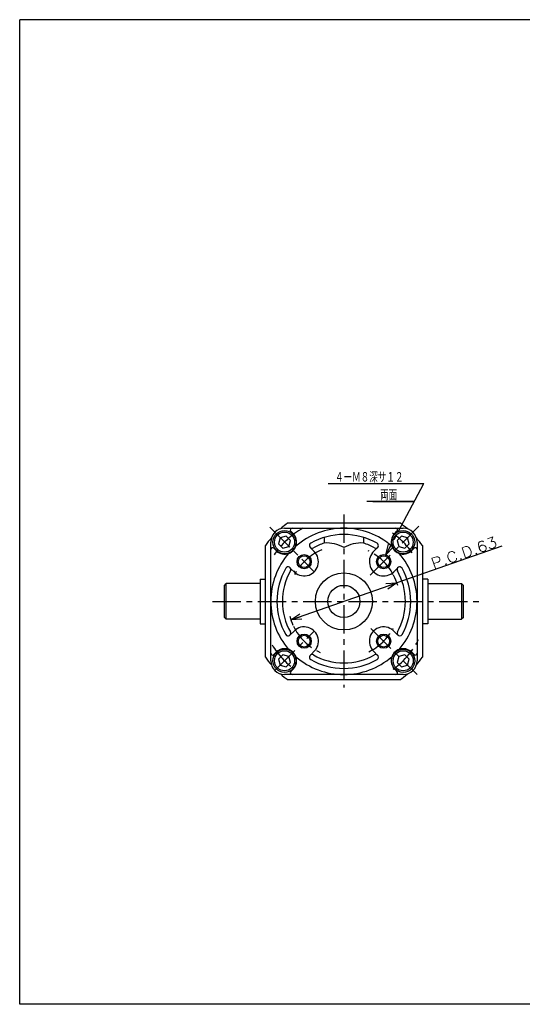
# Model space of a CAD drawing. Header units: millimetres. Extents: x -380 to 408, y -281 to 283.
# Tile 1 of 2: x -380 to -98, y -268 to 283. Entities that reach past the tile are written whole.
import ezdxf
from ezdxf.enums import TextEntityAlignment as Align

# ---------------------------------------------------------------- set-up
doc = ezdxf.new("R2010")
doc.units = ezdxf.units.MM
doc.header["$LTSCALE"] = 0.5
doc.linetypes.add('CENTER', pattern=[50.8, 31.75, -6.35, 6.35, -6.35])
doc.layers.add('ZUWAKU', color=7, linetype='Continuous')
doc.styles.add('FdaStyle0', font='txt.shx', dxfattribs={"width": 0.9375, "bigfont": 'bigfont'})

# ---------------------------------------------------------------- blocks, each defined once
blk = doc.blocks.new('_OPEN30')
at = {"color": 0, "linetype": 'ByBlock', "lineweight": -2}
for p, q in [((-1, 0.267949), (0, 0)), ((0, 0), (-1, -0.267949)), ((0, 0), (-1, 0))]:
    blk.add_line(p, q, dxfattribs=at)

msp = doc.modelspace()

# ---------------------------------------------------------------- linework, layer by layer
at = {"color": 4, "linetype": 'Continuous', "lineweight": 25}
for p, q in [((-207.164, 23.135), (-153.573, 23.135)), ((-167.903, -3.878), (-153.573, 23.135)), ((-158.857, 13.173), (-185.385, 13.173)), ((-182.044, 13.173), (-158.857, 13.173)), ((-229.602, 1.173), (-166.993, 1.173)), ((-231.497, -1.827), (-198.297, -1.827)), ((-226.758, -4.82), (-228.044, -3.534)), ((-198.297, -1.827), (-165.097, -1.827)), ((-169.836, -4.82), (-168.551, -3.534)), ((-239.297, -42.827), (-239.297, -9.627)), ((-233.981, -7.143), (-234.878, -10.49)), ((-234.878, -10.49), (-232.428, -12.939)), ((-230.635, -6.247), (-233.981, -7.143)), ((-228.185, -8.696), (-230.635, -6.247)), ((-229.082, -12.042), (-228.185, -8.696)), ((-209.297, -6.977), (-209.297, -10.128)), ((-187.297, -6.977), (-187.297, -10.128)), ((-174.739, -16.765), (-171.67, -10.979)), ((-170.19, -8.191), (-169.048, -6.037)), ((-165.994, -6.281), (-168.444, -8.73)), ((-168.444, -8.73), (-167.547, -12.076)), ((-162.648, -7.177), (-165.994, -6.281)), ((-164.201, -12.973), (-161.751, -10.524)), ((-161.751, -10.524), (-162.648, -7.177)), ((-157.297, -9.627), (-157.297, -42.827)), ((-242.297, -74.132), (-242.297, -11.522)), ((-236.304, -14.366), (-237.59, -13.08)), ((-232.428, -12.939), (-229.082, -12.042)), ((-214.914, -14.896), (-217.194, -12.617)), ((-182.411, -15.627), (-179.401, -12.617)), ((-109.745, -11.83), (-168.566, -32.42)), ((-167.547, -12.076), (-164.201, -12.973)), ((-160.29, -14.366), (-159.005, -13.08)), ((-154.297, -11.522), (-154.297, -74.132)), ((-225.498, -26.94), (-228.508, -23.93)), ((-170.367, -26.21), (-168.087, -23.93)), ((-265.297, -33.827), (-264.297, -32.827)), ((-265.297, -33.827), (-264.297, -32.827)), ((-265.297, -33.827), (-264.297, -32.827)), ((-265.297, -33.827), (-264.297, -32.827)), ((-265.297, -33.827), (-264.297, -32.827)), ((-265.297, -33.827), (-264.297, -32.827)), ((-245.497, -32.827), (-264.297, -32.827)), ((-264.297, -52.827), (-264.297, -32.827)), ((-245.497, -32.827), (-264.297, -32.827)), ((-264.297, -52.827), (-264.297, -32.827)), ((-245.497, -32.827), (-264.297, -32.827)), ((-264.297, -52.827), (-264.297, -32.827)), ((-245.497, -32.827), (-264.297, -32.827)), ((-264.297, -52.827), (-264.297, -32.827)), ((-245.497, -32.827), (-264.297, -32.827)), ((-264.297, -52.827), (-264.297, -32.827)), ((-245.497, -32.827), (-264.297, -32.827)), ((-264.297, -52.827), (-264.297, -32.827)), ((-245.297, -30.327), (-245.297, -55.327)), ((-245.297, -30.327), (-242.297, -30.327)), ((-245.297, -30.327), (-245.297, -55.327)), ((-245.297, -30.327), (-242.297, -30.327)), ((-245.297, -30.327), (-245.297, -55.327)), ((-245.297, -30.327), (-242.297, -30.327)), ((-245.297, -30.327), (-245.297, -55.327)), ((-245.297, -30.327), (-242.297, -30.327)), ((-245.297, -30.327), (-245.297, -55.327)), ((-245.297, -30.327), (-242.297, -30.327)), ((-245.297, -30.327), (-245.297, -55.327)), ((-245.297, -30.327), (-242.297, -30.327)), ((-228.029, -53.234), (-168.566, -32.42)), ((-151.297, -30.327), (-154.297, -30.327)), ((-151.297, -30.327), (-154.297, -30.327)), ((-151.297, -30.327), (-154.297, -30.327)), ((-151.297, -30.327), (-154.297, -30.327)), ((-151.297, -30.327), (-154.297, -30.327)), ((-151.297, -30.327), (-154.297, -30.327)), ((-151.297, -30.327), (-151.297, -55.327)), ((-151.297, -30.327), (-151.297, -55.327)), ((-151.297, -30.327), (-151.297, -55.327)), ((-151.297, -30.327), (-151.297, -55.327)), ((-151.297, -30.327), (-151.297, -55.327)), ((-151.297, -30.327), (-151.297, -55.327)), ((-151.097, -32.827), (-132.297, -32.827)), ((-151.097, -32.827), (-132.297, -32.827)), ((-151.097, -32.827), (-132.297, -32.827)), ((-151.097, -32.827), (-132.297, -32.827)), ((-151.097, -32.827), (-132.297, -32.827)), ((-151.097, -32.827), (-132.297, -32.827)), ((-131.297, -33.827), (-132.297, -32.827)), ((-132.297, -32.827), (-132.297, -52.827)), ((-131.297, -33.827), (-132.297, -32.827)), ((-132.297, -32.827), (-132.297, -52.827)), ((-131.297, -33.827), (-132.297, -32.827)), ((-132.297, -32.827), (-132.297, -52.827)), ((-131.297, -33.827), (-132.297, -32.827)), ((-132.297, -32.827), (-132.297, -52.827)), ((-131.297, -33.827), (-132.297, -32.827)), ((-132.297, -32.827), (-132.297, -52.827)), ((-131.297, -33.827), (-132.297, -32.827)), ((-132.297, -32.827), (-132.297, -52.827)), ((-265.297, -51.827), (-265.297, -33.827)), ((-265.297, -51.827), (-265.297, -33.827)), ((-265.297, -51.827), (-265.297, -33.827)), ((-265.297, -51.827), (-265.297, -33.827)), ((-265.297, -51.827), (-265.297, -33.827)), ((-265.297, -51.827), (-265.297, -33.827)), ((-131.297, -51.827), (-131.297, -33.827)), ((-131.297, -51.827), (-131.297, -33.827)), ((-131.297, -51.827), (-131.297, -33.827)), ((-131.297, -51.827), (-131.297, -33.827)), ((-131.297, -51.827), (-131.297, -33.827)), ((-131.297, -51.827), (-131.297, -33.827)), ((-239.297, -76.027), (-239.297, -42.827)), ((-157.297, -42.827), (-157.297, -76.027)), ((-265.297, -51.827), (-264.297, -52.827)), ((-265.297, -51.827), (-264.297, -52.827)), ((-265.297, -51.827), (-264.297, -52.827)), ((-265.297, -51.827), (-264.297, -52.827)), ((-265.297, -51.827), (-264.297, -52.827)), ((-265.297, -51.827), (-264.297, -52.827)), ((-245.497, -52.827), (-264.297, -52.827)), ((-245.497, -52.827), (-264.297, -52.827)), ((-245.497, -52.827), (-264.297, -52.827)), ((-245.497, -52.827), (-264.297, -52.827)), ((-245.497, -52.827), (-264.297, -52.827)), ((-245.497, -52.827), (-264.297, -52.827)), ((-151.097, -52.827), (-132.297, -52.827)), ((-151.097, -52.827), (-132.297, -52.827)), ((-151.097, -52.827), (-132.297, -52.827)), ((-151.097, -52.827), (-132.297, -52.827)), ((-151.097, -52.827), (-132.297, -52.827)), ((-151.097, -52.827), (-132.297, -52.827)), ((-131.297, -51.827), (-132.297, -52.827)), ((-131.297, -51.827), (-132.297, -52.827)), ((-131.297, -51.827), (-132.297, -52.827)), ((-131.297, -51.827), (-132.297, -52.827)), ((-131.297, -51.827), (-132.297, -52.827)), ((-131.297, -51.827), (-132.297, -52.827)), ((-245.297, -55.327), (-242.297, -55.327)), ((-245.297, -55.327), (-242.297, -55.327)), ((-245.297, -55.327), (-242.297, -55.327)), ((-245.297, -55.327), (-242.297, -55.327)), ((-245.297, -55.327), (-242.297, -55.327)), ((-245.297, -55.327), (-242.297, -55.327)), ((-226.228, -59.444), (-228.508, -61.724)), ((-171.097, -58.714), (-168.087, -61.724)), ((-151.297, -55.327), (-154.297, -55.327)), ((-151.297, -55.327), (-154.297, -55.327)), ((-151.297, -55.327), (-154.297, -55.327)), ((-151.297, -55.327), (-154.297, -55.327)), ((-151.297, -55.327), (-154.297, -55.327)), ((-151.297, -55.327), (-154.297, -55.327)), ((-236.304, -71.288), (-237.59, -72.574)), ((-214.184, -70.027), (-217.194, -73.037)), ((-181.68, -70.758), (-179.401, -73.037)), ((-160.29, -71.288), (-159.005, -72.574)), ((-232.428, -72.715), (-234.878, -75.164)), ((-234.878, -75.164), (-233.981, -78.51)), ((-229.082, -73.612), (-232.428, -72.715)), ((-230.635, -79.407), (-228.185, -76.958)), ((-228.185, -76.958), (-229.082, -73.612)), ((-167.513, -73.612), (-168.409, -76.958)), ((-168.409, -76.958), (-165.96, -79.407)), ((-164.167, -72.715), (-167.513, -73.612)), ((-161.717, -75.164), (-164.167, -72.715)), ((-162.614, -78.51), (-161.717, -75.164)), ((-233.981, -78.51), (-230.635, -79.407)), ((-226.758, -80.834), (-228.044, -82.12)), ((-169.836, -80.834), (-168.551, -82.12)), ((-165.96, -79.407), (-162.614, -78.51)), ((-198.297, -83.827), (-231.497, -83.827)), ((-166.993, -86.827), (-229.602, -86.827)), ((-165.097, -83.827), (-198.297, -83.827))]:
    msp.add_line(p, q, dxfattribs=at)
at = {"color": 4, "linetype": 'CENTER', "lineweight": 25}
for p, q in [((-198.297, 5.785), (-198.297, -91.036)), ((-239.828, -1.296), (-214.914, -26.21)), ((-183.6, -28.129), (-156.234, -0.763)), ((-271.946, -42.827), (-121.28, -42.827)), ((-237.013, -81.542), (-214.914, -59.444)), ((-183.141, -57.984), (-157.297, -83.827))]:
    msp.add_line(p, q, dxfattribs=at)
at = {"color": 4, "linetype": 'Continuous', "lineweight": 25}
for centre, radius in [((-231.531, -9.593), 6.5), ((-231.531, -9.593), 5.634), ((-165.097, -9.627), 6.5), ((-165.097, -9.627), 5.634), ((-220.571, -20.553), 4), ((-220.571, -20.553), 3.3), ((-176.024, -20.553), 4), ((-176.024, -20.553), 3.3), ((-198.297, -42.827), 16), ((-198.297, -42.827), 9), ((-220.571, -65.101), 4), ((-220.571, -65.101), 3.3), ((-176.024, -65.101), 4), ((-176.024, -65.101), 3.3), ((-231.531, -76.061), 6.5), ((-231.531, -76.061), 5.634), ((-165.063, -76.061), 6.5), ((-165.063, -76.061), 5.634)]:
    msp.add_circle(centre, radius, dxfattribs=at)
for centre, radius, start, end in [((-198.297, -42.827), 54, 125.43094, 131.1973), ((-198.297, -42.827), 54, 48.8027, 54.56906), ((-231.497, -9.627), 7.8, 90, 180), ((-231.531, -9.593), 6.75, 220.87302, 45), ((-227.337, -2.827), 1, 90, 225), ((-198.297, -42.827), 41, 90, 130.96301), ((-198.297, -42.827), 37.5, 90, 119.69906), ((-198.297, -42.827), 41, 49.03699, 90), ((-198.297, -42.827), 37.5, 60.30094, 90), ((-165.063, -9.593), 6.75, 128.87884, 320.12946), ((-169.258, -2.827), 1, 315, 90), ((-165.097, -9.627), 7.8, 0, 90), ((-198.297, -42.827), 54, 138.8027, 144.56906), ((-216.133, -11.556), 1.5, 119.69906, 299.69906), ((-198.297, -42.827), 34.5, 108.59282, 119.69906), ((-208.094, -30.091), 20, 60.42145, 93.45102), ((-188.501, -30.091), 20, 86.54898, 119.57855), ((-198.297, -42.827), 34.5, 60.30094, 71.40718), ((-180.461, -11.556), 1.5, 240.30094, 60.30094), ((-198.297, -42.827), 54, 35.43094, 41.1973), ((-238.297, -13.787), 1, 45, 180), ((-198.297, -42.827), 41, 139.03699, 180), ((-220.571, -20.553), 8, 220.83676, 45), ((-176.024, -20.553), 8, 130.83676, 315), ((-198.297, -42.827), 41, 0, 40.96301), ((-158.297, -13.787), 1, 0, 135), ((-198.297, -42.827), 37.5, 150.30094, 180), ((-198.297, -42.827), 34.5, 150.30094, 180), ((-229.568, -24.991), 1.5, 330.30094, 150.30094), ((-167.026, -24.991), 1.5, 29.69906, 209.69906), ((-198.297, -42.827), 34.5, 0, 29.69906), ((-198.297, -42.827), 37.5, 0, 29.69906), ((-245.497, -32.627), 0.2, 270, 0), ((-245.497, -32.627), 0.2, 270, 0), ((-245.497, -32.627), 0.2, 270, 0), ((-245.497, -32.627), 0.2, 270, 0), ((-245.497, -32.627), 0.2, 270, 0), ((-245.497, -32.627), 0.2, 270, 0), ((-198.297, -42.827), 31.5, 16.35919, 27.79782), ((-151.097, -32.627), 0.2, 180, 270), ((-151.097, -32.627), 0.2, 180, 270), ((-151.097, -32.627), 0.2, 180, 270), ((-151.097, -32.627), 0.2, 180, 270), ((-151.097, -32.627), 0.2, 180, 270), ((-151.097, -32.627), 0.2, 180, 270), ((-198.297, -42.827), 41, 180, 220.96301), ((-198.297, -42.827), 37.5, 180, 209.69906), ((-198.297, -42.827), 34.5, 180, 209.69906), ((-198.297, -42.827), 34.5, 330.30094, 360), ((-198.297, -42.827), 41, 319.03699, 360), ((-198.297, -42.827), 37.5, 330.30094, 360), ((-245.497, -53.027), 0.2, 0, 90), ((-245.497, -53.027), 0.2, 0, 90), ((-245.497, -53.027), 0.2, 0, 90), ((-245.497, -53.027), 0.2, 0, 90), ((-245.497, -53.027), 0.2, 0, 90), ((-245.497, -53.027), 0.2, 0, 90), ((-198.297, -42.827), 31.5, 195.29714, 205.02399), ((-151.097, -53.027), 0.2, 90, 180), ((-151.097, -53.027), 0.2, 90, 180), ((-151.097, -53.027), 0.2, 90, 180), ((-151.097, -53.027), 0.2, 90, 180), ((-151.097, -53.027), 0.2, 90, 180), ((-151.097, -53.027), 0.2, 90, 180), ((-229.568, -60.663), 1.5, 209.69906, 29.69906), ((-220.571, -65.101), 8, 310.83676, 135), ((-176.024, -65.101), 8, 40.83676, 225), ((-167.026, -60.663), 1.5, 150.30094, 330.30094), ((-231.531, -76.061), 6.75, 315, 135), ((-165.063, -76.061), 6.75, 39.17733, 225), ((-198.297, -42.827), 54, 215.43094, 221.1973), ((-238.297, -71.867), 1, 180, 315), ((-231.497, -76.027), 7.8, 180, 270), ((-198.297, -42.827), 41, 229.03699, 270), ((-216.133, -74.098), 1.5, 60.30094, 240.30094), ((-198.297, -42.827), 37.5, 240.30094, 270), ((-198.297, -42.827), 34.5, 240.30094, 270), ((-198.297, -42.827), 34.5, 270, 299.69906), ((-198.297, -42.827), 41, 270, 310.96301), ((-198.297, -42.827), 37.5, 270, 299.69906), ((-180.461, -74.098), 1.5, 299.69906, 119.69906), ((-165.097, -76.027), 7.8, 270, 0), ((-158.297, -71.867), 1, 225, 360), ((-198.297, -42.827), 54, 318.8027, 324.56906), ((-227.337, -82.827), 1, 135, 270), ((-169.258, -82.827), 1, 270, 45), ((-198.297, -42.827), 54, 228.8027, 234.56906), ((-198.297, -42.827), 54, 305.43094, 311.1973)]:
    msp.add_arc(centre, radius, start, end, dxfattribs=at)
at = {"color": 4, "linetype": 'CENTER', "lineweight": 25}
for radius, start, end in [(47, 119.26824, 146.66404), (47, 35.34131, 56.33951), (31.5, 113.20207, 151.30134), (31.5, 28.46476, 64.38927), (31.5, 206.09309, 245.00774), (31.5, 296.1894, 331.29594), (47, 305.9795, 335.56365), (47, 211.2761, 234.0205)]:
    msp.add_arc((-198.297, -42.827), radius, start, end, dxfattribs=at)
at = {"layer": 'ZUWAKU', "color": 5, "linetype": 'Continuous', "lineweight": 25}
for p, q in [((-380, -268.5), (-380, 283)), ((396, 283), (-380, 283)), ((408, -268.5), (-380, -268.5))]:
    msp.add_line(p, q, dxfattribs=at)

# ---------------------------------------------------------------- block references
at = {"color": 4, "xscale": 6.000005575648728, "yscale": 5.999978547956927}
for p, rotation in [((-174.739, -16.765), 242.05441470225), ((-168.566, -32.42), 19.29209898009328), ((-228.029, -53.234), 199.2920989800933)]:
    msp.add_blockref('_OPEN30', p, dxfattribs=dict(at, rotation=rotation))

# ---------------------------------------------------------------- texts
at = {"color": 4, "style": 'FdaStyle0', "width": 0.666667}
for s, p, p2 in [('４ーＭ８深サ１２', (-203.286, 23.735), (-164.886, 23.735)), ('両面', (-178.024, 13.773), (-168.424, 13.773))]:
    msp.add_text(s, height=6, dxfattribs=at).set_placement(p, p2, align=Align.FIT)
at = {"color": 4, "style": 'FdaStyle0', "width": 0.8}
msp.add_text('P.C.D.63', height=6, rotation=19.2921, dxfattribs=at).set_placement((-148.037, -24.719), (-111.793, -12.032), align=Align.FIT)

doc.saveas('drawing.dxf')
